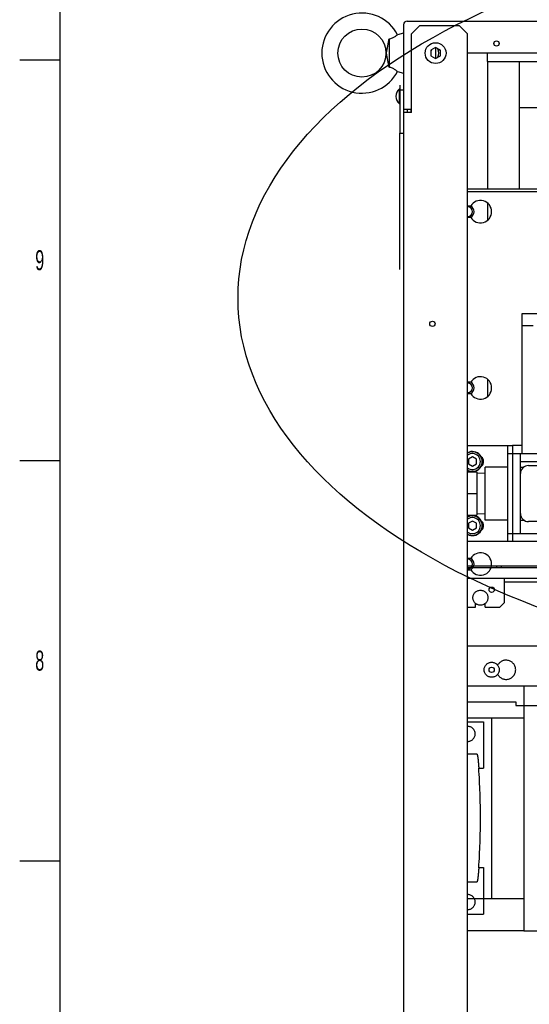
# Model space of a CAD drawing. Header units: millimetres. Extents: x 0 to 4195, y 0 to 2965.
# Tile 5 of 27: x 100 to 418, y 1710 to 2325. Entities that reach past the tile are written whole.
import ezdxf

# ---------------------------------------------------------------- set-up
doc = ezdxf.new("R2010")
doc.units = ezdxf.units.MM
doc.header["$LTSCALE"] = 231.275
doc.linetypes.add('PHANTOM', pattern=[0.8, 0.45, -0.05, 0.1, -0.05, 0.1, -0.05])
doc.layers.get('0').update_dxf_attribs({"linetype": 'CONTINUOUS'})
for name, color, linetype in [('02___PRT_ALL_AXES', 7, 'CONTINUOUS'), ('7_ALL_FEATURES', 7, 'CONTINUOUS'), ('ALL_AXIS', 7, 'CONTINUOUS'), ('DEFAULT_3', 7, 'PHANTOM')]:
    doc.layers.add(name, color=color, linetype=linetype)
doc.styles.add('TEXTSTYLE_2', font='txt', dxfattribs={"width": 0.6})

msp = doc.modelspace()

# ---------------------------------------------------------------- linework, layer by layer
at = {"color": 7, "linetype": 'Continuous'}
for p, q in [((125, 2920), (125, 50)), ((359.6143, 2307.7331), (356.6143, 2306.001)), ((356.6143, 2306.001), (356.6143, 2302.5369)), ((362.6143, 2306.001), (359.6143, 2307.7331)), ((362.6143, 2302.5369), (362.6143, 2306.001)), ((356.6143, 2302.5369), (359.6143, 2300.8049)), ((359.6143, 2300.8049), (362.6143, 2302.5369)), ((391.9143, 2298.969), (391.9143, 2304.269)), ((411.9143, 2219.269), (411.9143, 2298.969)), ((337.0259, 2272.569), (337.0259, 2281.969)), ((337.3143, 2284.269), (337.3143, 2281.269)), ((337.3143, 2281.269), (339.6143, 2281.269)), ((339.6143, 2269.269), (344.6143, 2269.269)), ((344.2143, 2269.269), (344.2143, 2267.269)), ((411.9143, 2270.269), (447.3558, 2270.269)), ((344.6143, 2267.269), (339.6143, 2267.269)), ((337.3143, 2169.269), (337.3143, 2254.269)), ((337.3143, 2254.269), (339.6143, 2254.269)), ((443.6243, 2219.269), (379.6143, 2219.269)), ((413.6143, 2054.269), (413.6143, 2141.769)), ((413.6143, 2141.769), (451.6143, 2141.769)), ((413.6143, 2134.269), (420.5624, 2134.269)), ((379.6143, 2059.269), (407.6143, 2059.269)), ((404.6143, 1999.269), (404.6143, 2059.269)), ((407.6143, 2059.269), (407.6143, 1999.269)), ((404.6143, 2054.269), (990.6143, 2054.269)), ((412.6143, 2004.269), (412.6143, 2054.269)), ((382.6143, 2052.1557), (380.1143, 2050.7123)), ((380.1143, 2050.7123), (380.1143, 2047.8256)), ((380.1143, 2047.8256), (382.6143, 2046.3822)), ((385.1143, 2050.7123), (382.6143, 2052.1557)), ((382.6143, 2046.3822), (385.1143, 2047.8256)), ((385.1143, 2047.8256), (385.1143, 2050.7123)), ((412.6143, 2049.269), (982.6143, 2049.269)), ((412.6143, 2045.769), (414.6143, 2045.769)), ((417.6143, 2046.769), (447.6143, 2046.769)), ((382.6143, 2012.1557), (380.1143, 2010.7123)), ((380.1143, 2010.7123), (380.1143, 2007.8256)), ((385.1143, 2010.7123), (382.6143, 2012.1557)), ((385.1143, 2007.8256), (385.1143, 2010.7123)), ((412.6143, 2012.769), (414.6143, 2012.769)), ((447.6143, 2011.769), (417.6143, 2011.769)), ((380.1143, 2007.8256), (382.6143, 2006.3822)), ((382.6143, 2006.3822), (385.1143, 2007.8256)), ((404.6143, 2004.269), (990.6143, 2004.269)), ((407.6143, 1999.269), (379.6143, 1999.269)), ((414.6143, 1909.269), (464.6143, 1909.269)), ((379.6143, 1889.269), (414.6143, 1889.269)), ((394.6143, 1889.269), (394.6143, 1776.269)), ((414.6143, 1776.269), (379.6143, 1776.269)), ((414.6143, 1756.269), (464.6143, 1756.269))]:
    msp.add_line(p, q, dxfattribs=at)
at = {"color": 6, "linetype": 'Continuous'}
for p, q in [((341.9143, 2324.269), (3089.6143, 2324.269)), ((339.6143, 2321.969), (339.6143, 1486.569)), ((349.6143, 2321.269), (344.6143, 2316.269)), ((374.6143, 2321.269), (349.6143, 2321.269)), ((379.6143, 2316.269), (374.6143, 2321.269)), ((330.6143, 2313.0729), (330.6143, 2295.465)), ((339.6143, 2316.769), (335.8208, 2315.7525)), ((344.6143, 2267.269), (344.6143, 2316.269)), ((379.6143, 1492.269), (379.6143, 2316.269)), ((359.6143, 2307.7331), (359.6143, 2300.8049)), ((1259.6143, 2304.269), (379.6143, 2304.269)), ((391.9143, 2298.969), (391.9143, 2219.269)), ((391.9143, 2298.969), (454.7082, 2298.969)), ((335.8208, 2292.7854), (339.6143, 2291.769)), ((337.3143, 2281.269), (337.3143, 2254.269)), ((341.9143, 2269.269), (341.9143, 2267.269)), ((391.9143, 2210.7858), (391.9143, 2199.7521)), ((391.9143, 2100.7858), (391.9143, 2089.7521)), ((414.6143, 1909.269), (414.6143, 1756.269)), ((414.6143, 1756.269), (379.6143, 1756.269))]:
    msp.add_line(p, q, dxfattribs=at)
at = {"color": 2, "linetype": 'Continuous'}
for p, q in [((100.0001, 2299.9999), (125, 2299.9999)), ((100.0001, 2049.9999), (125, 2049.9999)), ((100.0001, 1799.9999), (125, 1799.9999))]:
    msp.add_line(p, q, dxfattribs=at)
at = {"color": 3, "linetype": 'Continuous'}
for p, q in [((443.6243, 2217.669), (379.6143, 2217.669)), ((381.5521, 2208.769), (379.6143, 2208.769)), ((379.6143, 2201.769), (381.5521, 2201.769)), ((381.5521, 2098.769), (379.6143, 2098.769)), ((379.6143, 2091.769), (381.5521, 2091.769)), ((413.6143, 2059.269), (407.6143, 2059.269)), ((987.6143, 1999.269), (407.6143, 1999.269)), ((381.5521, 1988.769), (379.6143, 1988.769)), ((379.6143, 1981.769), (381.5521, 1981.769)), ((443.1143, 1976.269), (379.6143, 1976.269))]:
    msp.add_line(p, q, dxfattribs=at)
at = {"color": 6, "linetype": 'Continuous'}
for centre, radius in [((313.6143, 2304.269), 15), ((359.6143, 2304.269), 6.5)]:
    msp.add_circle(centre, radius, dxfattribs=at)
at = {"color": 7, "linetype": 'Continuous'}
for centre in [(397.6143, 2310.269), (357.6143, 2135.269), (394.6143, 1969.269), (394.6143, 1919.269)]:
    msp.add_circle(centre, 1.65, dxfattribs=at)
at = {"color": 6, "linetype": 'Continuous'}
for centre, radius, start, end in [((313.6143, 2304.269), 25, 27.3446138, 332.6553862), ((341.9143, 2321.969), 2.3, 90, 180), ((354.8543, 2304.269), 6.76, 337.245588, 22.754412), ((340.9143, 2277.269), 6.1, 129.6019271, 230.3980729)]:
    msp.add_arc(centre, radius, start, end, dxfattribs=at)
at = {"color": 7, "linetype": 'Continuous'}
for centre, radius, start, end in [((359.6143, 2304.269), 3.2, 139.6310827, 160.1927027), ((359.6143, 2304.269), 3.2, 80.0612826, 99.9387174), ((359.6143, 2304.269), 3.2, 19.8072973, 40.3689173), ((379.6143, 2205.269), 3, 270, 90), ((379.6143, 2205.269), 4, 298.9689451, 61.0310549), ((379.6143, 2095.269), 3, 270, 90), ((379.6143, 2095.269), 4, 298.9689451, 61.0310549), ((382.6143, 2049.269), 6.1, 240.4719319, 119.5056742), ((417.6143, 2041.769), 5, 90, 180), ((417.6143, 2016.769), 5, 180, 270), ((382.6143, 2009.269), 6.1, 240.4719319, 119.5056742), ((379.6143, 1985.269), 3, 270, 90), ((379.6143, 1985.269), 4, 298.9735507, 61.0264493)]:
    msp.add_arc(centre, radius, start, end, dxfattribs=at)
at = {"color": 3, "linetype": 'Continuous'}
for centre in [(387.6143, 2205.269), (387.6143, 2095.269), (387.6143, 1985.269)]:
    msp.add_arc(centre, 7, 210, 150, dxfattribs=at)
at = {"color": 7, "linetype": 'Continuous'}
msp.add_ellipse((677.13, 2151.3037), major_axis=(440.8481, 0), ratio=0.53524075, dxfattribs=at)
at = {"color": 6, "linetype": 'Continuous'}
for points, knots in [([(330.6143, 2295.465), (330.4739, 2296.2306), (330.1904, 2297.7351), (329.822, 2299.5954), (329.5284, 2301.0425), (329.3132, 2302.101), (329.1035, 2303.1672), (328.9355, 2304.269), (329.1035, 2305.3707), (329.3132, 2306.4369), (329.5284, 2307.4955), (329.822, 2308.9425), (330.1904, 2310.8029), (330.4739, 2312.3073), (330.6143, 2313.0729)], [0, 0, 0, 0, 0.13036907, 0.25641362, 0.31762276, 0.37771053, 0.43723664, 0.49999947, 0.56276347, 0.62228955, 0.68237733, 0.74358648, 0.86963101, 1, 1, 1, 1]), ([(330.6143, 2313.0729), (331.3209, 2313.2222), (332.6279, 2313.6576), (334.3507, 2314.6233), (335.3537, 2315.371), (335.8208, 2315.7525)], [0, 0, 0, 0, 0.36681418, 0.69305902, 1, 1, 1, 1]), ([(335.8208, 2292.7854), (335.3537, 2293.1669), (334.3507, 2293.9146), (332.6279, 2294.8803), (331.3209, 2295.3157), (330.6143, 2295.465)], [0, 0, 0, 0, 0.30693233, 0.633173, 1, 1, 1, 1])]:
    msp.add_open_spline(points, degree=3, knots=knots, dxfattribs=at)
at = {"layer": '02___PRT_ALL_AXES', "color": 7, "linetype": 'Continuous'}
for p, q in [((390.614, 2041.9085), (385.4443, 2042.07)), ((390.6143, 2012.769), (390.6143, 2045.769)), ((404.6143, 2045.769), (390.6143, 2045.769)), ((390.614, 2016.6295), (385.4443, 2016.4679)), ((404.6143, 2012.769), (390.6143, 2012.769))]:
    msp.add_line(p, q, dxfattribs=at)
for centre in [(386.1143, 2049.269), (386.1143, 2009.269)]:
    msp.add_arc(centre, 3.5, 306.664672, 53.335328, dxfattribs=at)
at = {"layer": '7_ALL_FEATURES', "color": 7, "linetype": 'Continuous'}
for p, q in [((379.6143, 2042.769), (385.4443, 2042.769)), ((385.4443, 2042.769), (385.4443, 2015.769)), ((379.6143, 2029.269), (385.4443, 2029.269)), ((379.6143, 2015.769), (385.4443, 2015.769))]:
    msp.add_line(p, q, dxfattribs=at)
at = {"layer": 'ALL_AXIS', "color": 7, "linetype": 'Continuous'}
for centre, radius, start, end in [((382.6143, 2049.269), 5, 233.0813898, 126.9186102), ((382.6143, 2049.269), 6.25, 241.2917067, 118.7082933), ((382.6143, 2009.269), 5, 233.0813898, 126.9186102), ((382.6143, 2009.269), 6.25, 241.2917067, 118.7082933)]:
    msp.add_arc(centre, radius, start, end, dxfattribs=at)
at = {"layer": 'DEFAULT_3', "color": 6, "linetype": 'PHANTOM'}
for p, q in [((379.6143, 1984.269), (921.4143, 1984.269)), ((379.6143, 1983.069), (921.4143, 1983.069)), ((397.6143, 1984.269), (397.6143, 1983.069)), ((400.6143, 1984.269), (400.6143, 1983.069)), ((379.6143, 1934.269), (459.6143, 1934.269)), ((379.6143, 1909.269), (414.6143, 1909.269)), ((379.6143, 1899.269), (409.6143, 1899.269)), ((409.6143, 1899.269), (409.6143, 1896.969)), ((409.6143, 1896.969), (479.6143, 1896.969)), ((379.6143, 1866.769), (385.2617, 1866.769)), ((385.2617, 1786.769), (379.6143, 1786.769))]:
    msp.add_line(p, q, dxfattribs=at)
at = {"layer": 'DEFAULT_3', "color": 7, "linetype": 'PHANTOM'}
for p, q in [((402.6143, 1961.269), (402.6143, 1976.269)), ((402.6143, 1974.269), (459.6143, 1974.269)), ((399.6143, 1958.269), (402.6143, 1961.269)), ((379.6143, 1958.269), (384.6143, 1958.269)), ((384.6143, 1958.269), (384.6143, 1960.6648)), ((390.6143, 1958.269), (390.6143, 1960.6648)), ((390.6143, 1958.269), (399.6143, 1958.269)), ((398.4182, 1922.269), (398.2285, 1922.269)), ((398.2285, 1916.269), (398.4182, 1916.269)), ((379.6143, 1886.769), (389.6143, 1886.769)), ((389.6143, 1886.769), (389.6143, 1857.769)), ((386.5752, 1857.769), (389.6143, 1857.769)), ((386.5752, 1795.769), (389.6143, 1795.769)), ((389.6143, 1795.769), (389.6143, 1766.769)), ((379.6143, 1766.769), (389.6143, 1766.769))]:
    msp.add_line(p, q, dxfattribs=at)
for centre in [(387.6143, 1964.269), (394.6143, 1919.269)]:
    msp.add_circle(centre, 4.7, dxfattribs=at)
for centre, radius, start, end in [((403.6143, 1919.269), 6, 210, 150), ((379.6143, 1879.269), 4.7, 270, 360), ((379.6143, 1774.269), 4.7, 270, 90)]:
    msp.add_arc(centre, radius, start, end, dxfattribs=at)
at = {"layer": 'DEFAULT_3', "color": 6, "linetype": 'PHANTOM'}
for centre, radius, start, end in [((379.6143, 1879.269), 4.7, 0, 90), ((-61.344, 1827.2486), 448.9586, 359.9387957, 3.9122137), ((-71.7451, 1826.6391), 459.3594, 356.1327874, 0.0162035)]:
    msp.add_arc(centre, radius, start, end, dxfattribs=at)
for points, knots in [([(385.2617, 1866.769), (385.3449, 1866.769), (385.4628, 1866.614), (385.5571, 1866.3925), (385.6479, 1866.1105), (385.7337, 1865.7593), (385.8567, 1865.1464), (385.9976, 1864.2121), (386.1523, 1862.9066), (386.359, 1860.7692), (386.4865, 1859.0683), (386.5684, 1857.8801)], [0, 0, 0, 0, 0.02750504, 0.05168061, 0.083753, 0.12380471, 0.17171817, 0.2901128, 0.43618634, 0.60623858, 1, 1, 1, 1]), ([(386.5684, 1795.6579), (386.4865, 1794.4696), (386.359, 1792.7687), (386.1523, 1790.6313), (385.9976, 1789.3258), (385.8567, 1788.3916), (385.7337, 1787.7787), (385.6479, 1787.4274), (385.5571, 1787.1455), (385.4628, 1786.9239), (385.3449, 1786.769), (385.2617, 1786.769)], [0, 0, 0, 0, 0.39376146, 0.56381368, 0.70988719, 0.82828181, 0.87619526, 0.91624698, 0.94831938, 0.97249495, 1, 1, 1, 1])]:
    msp.add_open_spline(points, degree=3, knots=knots, dxfattribs=at)

# ---------------------------------------------------------------- texts
at = {"color": 2, "linetype": 'Continuous', "char_height": 12.5, "width": 7.5, "attachment_point": 2, "line_spacing_factor": 0.9, "style": 'TEXTSTYLE_2'}
for s, insert in [('9', (112.5, 2181.25)), ('8', (112.5, 1931.25))]:
    msp.add_mtext(s, dxfattribs=dict(at, insert=insert))

doc.saveas('drawing.dxf')
